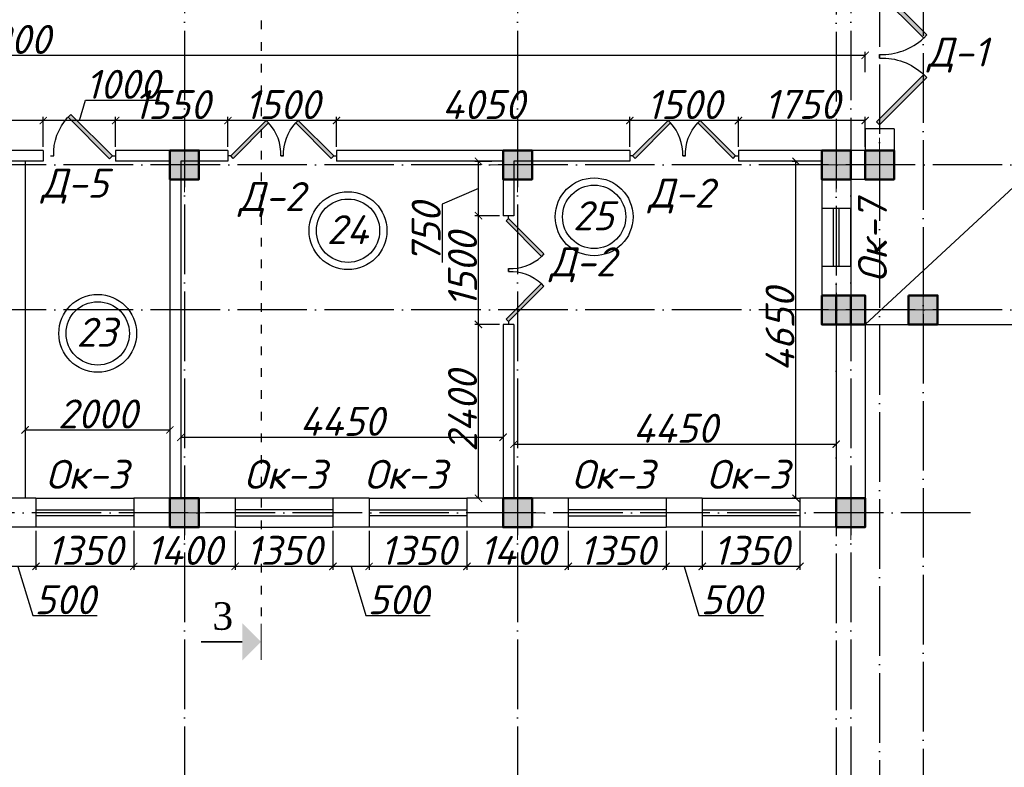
# Model space of a CAD drawing. Header units: millimetres. Extents: x 1112040 to 6903494, y -332921 to -150905.
# Tile 52 of 150: x 1548367 to 1561963, y -223034 to -212718. Entities that reach past the tile are written whole.
import ezdxf

# ---------------------------------------------------------------- set-up
doc = ezdxf.new("R2010")
doc.units = ezdxf.units.MM
doc.linetypes.add('ACAD_ISO03W100', pattern=[30, 12, -18])
doc.linetypes.add('ACAD_ISO04W100', pattern=[30, 24, -3, 0, -3])
doc.layers.add('kolonn', color=7, linetype='Continuous')
doc.layers.add('os', color=253, linetype='Continuous')
doc.styles.add('RomanS', font='times.ttf')
doc.styles.get("Standard").update_dxf_attribs({"font": 'isocpeui.ttf'})
doc.dimstyles.new('ISO-25', dxfattribs={"dimtxt": 400, "dimasz": 100, "dimexe": 50, "dimexo": 50, "dimgap": 20, "dimtad": 1, "dimdec": 0, "dimtxsty": 'Standard', "dimblk": 'ARCHTICK', "dimcen": 20, "dimclrd": 1, "dimclre": 1, "dimadec": 0, "dimazin": 0, "dimtfac": 1, "dimtdec": 0, "dimtmove": 0, "dimatfit": 3, "dimldrblk": 'ARCHTICK', "dimfxl": 1, "dimarcsym": 0})

# ---------------------------------------------------------------- blocks, each defined once
blk = doc.blocks.new('ghsdd')
at = {"ltscale": 50}
h = blk.add_hatch(color=256, dxfattribs=at)
h.paths.add_polyline_path([(0, 200), (-200, 200), (-200, 0), (0, 0)])
h.paths.add_polyline_path([(200, 0), (200, 200), (0, 200), (0, 0)])
h.paths.add_polyline_path([(0, 0), (-200, 0), (-200, -200), (0, -200)])
h.paths.add_polyline_path([(0, 0), (0, -200), (200, -200), (200, 0)])
at = {"lineweight": 0}
for p, q in [((0, -374), (0, 374)), ((-374, 0), (374, 0))]:
    blk.add_line(p, q, dxfattribs=at)
at = {"lineweight": 50, "ltscale": 50}
blk.add_lwpolyline([(200, 200), (200, -200), (-200, -200), (-200, 200), (200, 200)], dxfattribs=at)
blk = doc.blocks.new('jfgjhsdf')
blk.add_hatch(color=1).paths.add_polyline_path([(-593, 731), (-637, 687), (0, 50), (44, 94)])
at = {"color": 1}
for p, q in [((0, 1000), (0, 950)), ((0, 50), (0, 0))]:
    blk.add_line(p, q, dxfattribs=at)
blk.add_lwpolyline([(0, 50), (-637, 687), (-593, 731), (44, 94), (0, 50)], dxfattribs=at)
blk.add_arc((-33, 130), 821, 87.662, 132.9147, dxfattribs=at)
blk = doc.blocks.new('_ArchTick')
at = {"color": 0, "linetype": 'ByBlock', "const_width": 0.15}
blk.add_lwpolyline([(-0.5, -0.5), (0.5, 0.5)], dxfattribs=at)
blk = doc.blocks.new('*D2429')
at = {"color": 1, "lineweight": -2, "transparency": 16777216}
for p, q in [((1536142, -213441), (1536142, -213160)), ((1560042, -213441), (1560042, -213160)), ((1560042, -213210), (1536142, -213210))]:
    blk.add_line(p, q, dxfattribs=at)
at = {"color": 1, "lineweight": -2, "transparency": 16777216, "xscale": 100, "yscale": 100, "zscale": 100, "rotation": 180}
blk.add_blockref('_ArchTick', (1536142, -213210), dxfattribs=at)
at = {"color": 1, "lineweight": -2, "transparency": 16777216, "xscale": 100, "yscale": 100, "zscale": 100}
blk.add_blockref('_ArchTick', (1560042, -213210), dxfattribs=at)
at = {"color": 0, "transparency": 16777216, "insert": (1548092, -212990), "char_height": 400, "attachment_point": 5}
blk.add_mtext('23900', dxfattribs=at)
blk = doc.blocks.new('*D2433')
at = {"color": 1, "lineweight": -2, "transparency": 16777216}
for p, q in [((1548442, -218378), (1550442, -218378)), ((1548442, -218380), (1548442, -218428)), ((1550442, -218380), (1550442, -218428))]:
    blk.add_line(p, q, dxfattribs=at)
at = {"color": 1, "lineweight": -2, "transparency": 16777216, "xscale": 100, "yscale": 100, "zscale": 100, "rotation": 180}
blk.add_blockref('_ArchTick', (1548442, -218378), dxfattribs=at)
at = {"color": 1, "lineweight": -2, "transparency": 16777216, "xscale": 100, "yscale": 100, "zscale": 100}
blk.add_blockref('_ArchTick', (1550442, -218378), dxfattribs=at)
at = {"color": 0, "transparency": 16777216, "insert": (1549442, -218158), "char_height": 400, "attachment_point": 5}
blk.add_mtext('2000', dxfattribs=at)
blk = doc.blocks.new('*D2434')
at = {"color": 1, "lineweight": -2, "transparency": 16777216}
for p, q in [((1550592, -218361), (1550592, -218530)), ((1550592, -218480), (1555042, -218480)), ((1555042, -218361), (1555042, -218530))]:
    blk.add_line(p, q, dxfattribs=at)
at = {"color": 1, "lineweight": -2, "transparency": 16777216, "xscale": 100, "yscale": 100, "zscale": 100, "rotation": 180}
blk.add_blockref('_ArchTick', (1550592, -218480), dxfattribs=at)
at = {"color": 1, "lineweight": -2, "transparency": 16777216, "xscale": 100, "yscale": 100, "zscale": 100}
blk.add_blockref('_ArchTick', (1555042, -218480), dxfattribs=at)
at = {"color": 0, "transparency": 16777216, "insert": (1552817, -218260), "char_height": 400, "attachment_point": 5}
blk.add_mtext('4450', dxfattribs=at)
blk = doc.blocks.new('*D2435')
at = {"color": 1, "lineweight": -2, "transparency": 16777216}
for p, q in [((1555192, -218439), (1555192, -218625)), ((1555192, -218575), (1559642, -218575)), ((1559642, -218548), (1559642, -218625))]:
    blk.add_line(p, q, dxfattribs=at)
at = {"color": 1, "lineweight": -2, "transparency": 16777216, "xscale": 100, "yscale": 100, "zscale": 100, "rotation": 180}
blk.add_blockref('_ArchTick', (1555192, -218575), dxfattribs=at)
at = {"color": 1, "lineweight": -2, "transparency": 16777216, "xscale": 100, "yscale": 100, "zscale": 100}
blk.add_blockref('_ArchTick', (1559642, -218575), dxfattribs=at)
at = {"color": 0, "transparency": 16777216, "insert": (1557417, -218355), "char_height": 400, "attachment_point": 5}
blk.add_mtext('4450', dxfattribs=at)
blk = doc.blocks.new('*D2501')
at = {"color": 1, "lineweight": -2, "transparency": 16777216}
for p, q in [((1559092, -214672), (1559036, -214672)), ((1559086, -219322), (1559086, -214672)), ((1559092, -219322), (1559036, -219322))]:
    blk.add_line(p, q, dxfattribs=at)
at = {"color": 1, "lineweight": -2, "transparency": 16777216, "xscale": 100, "yscale": 100, "zscale": 100}
for p, rotation in [((1559086, -214672), 90), ((1559086, -219322), 270)]:
    blk.add_blockref('_ArchTick', p, dxfattribs=dict(at, rotation=rotation))
at = {"color": 0, "transparency": 16777216, "insert": (1558866, -216997), "char_height": 400, "attachment_point": 5, "rotation": 90}
blk.add_mtext('4650', dxfattribs=at)
blk = doc.blocks.new('*D2608')
at = {"color": 1, "lineweight": -2, "transparency": 16777216}
for p, q in [((1557792, -219772), (1557792, -220311)), ((1559142, -219772), (1559142, -220311)), ((1559142, -220261), (1557792, -220261))]:
    blk.add_line(p, q, dxfattribs=at)
at = {"color": 1, "lineweight": -2, "transparency": 16777216, "xscale": 100, "yscale": 100, "zscale": 100, "rotation": 180}
blk.add_blockref('_ArchTick', (1557792, -220261), dxfattribs=at)
at = {"color": 1, "lineweight": -2, "transparency": 16777216, "xscale": 100, "yscale": 100, "zscale": 100}
blk.add_blockref('_ArchTick', (1559142, -220261), dxfattribs=at)
at = {"color": 0, "transparency": 16777216, "insert": (1558467, -220041), "char_height": 400, "attachment_point": 5}
blk.add_mtext('1350', dxfattribs=at)
blk = doc.blocks.new('*D2609')
at = {"color": 1, "lineweight": -2, "transparency": 16777216}
for p, q in [((1557292, -219772), (1557292, -220311)), ((1557792, -219772), (1557792, -220311)), ((1557792, -220261), (1557292, -220261)), ((1557542, -220261), (1557746, -220941)), ((1557746, -220941), (1558636, -220941))]:
    blk.add_line(p, q, dxfattribs=at)
at = {"color": 1, "lineweight": -2, "transparency": 16777216, "xscale": 100, "yscale": 100, "zscale": 100, "rotation": 180}
blk.add_blockref('_ArchTick', (1557292, -220261), dxfattribs=at)
at = {"color": 1, "lineweight": -2, "transparency": 16777216, "xscale": 100, "yscale": 100, "zscale": 100}
blk.add_blockref('_ArchTick', (1557792, -220261), dxfattribs=at)
at = {"color": 0, "transparency": 16777216, "insert": (1558191, -220721), "char_height": 400, "attachment_point": 5}
blk.add_mtext('500', dxfattribs=at)
blk = doc.blocks.new('*D2610')
at = {"color": 1, "lineweight": -2, "transparency": 16777216}
for p, q in [((1555942, -219772), (1555942, -220311)), ((1557292, -219772), (1557292, -220311)), ((1557292, -220261), (1555942, -220261))]:
    blk.add_line(p, q, dxfattribs=at)
at = {"color": 1, "lineweight": -2, "transparency": 16777216, "xscale": 100, "yscale": 100, "zscale": 100, "rotation": 180}
blk.add_blockref('_ArchTick', (1555942, -220261), dxfattribs=at)
at = {"color": 1, "lineweight": -2, "transparency": 16777216, "xscale": 100, "yscale": 100, "zscale": 100}
blk.add_blockref('_ArchTick', (1557292, -220261), dxfattribs=at)
at = {"color": 0, "transparency": 16777216, "insert": (1556617, -220041), "char_height": 400, "attachment_point": 5}
blk.add_mtext('1350', dxfattribs=at)
blk = doc.blocks.new('*D2611')
at = {"color": 1, "lineweight": -2, "transparency": 16777216}
for p, q in [((1554542, -219772), (1554542, -220311)), ((1555942, -219772), (1555942, -220311)), ((1555942, -220261), (1554542, -220261))]:
    blk.add_line(p, q, dxfattribs=at)
at = {"color": 1, "lineweight": -2, "transparency": 16777216, "xscale": 100, "yscale": 100, "zscale": 100, "rotation": 180}
blk.add_blockref('_ArchTick', (1554542, -220261), dxfattribs=at)
at = {"color": 1, "lineweight": -2, "transparency": 16777216, "xscale": 100, "yscale": 100, "zscale": 100}
blk.add_blockref('_ArchTick', (1555942, -220261), dxfattribs=at)
at = {"color": 0, "transparency": 16777216, "insert": (1555242, -220041), "char_height": 400, "attachment_point": 5}
blk.add_mtext('1400', dxfattribs=at)
blk = doc.blocks.new('*D2612')
at = {"color": 1, "lineweight": -2, "transparency": 16777216}
for p, q in [((1553192, -219772), (1553192, -220311)), ((1554542, -219772), (1554542, -220311)), ((1554542, -220261), (1553192, -220261))]:
    blk.add_line(p, q, dxfattribs=at)
at = {"color": 1, "lineweight": -2, "transparency": 16777216, "xscale": 100, "yscale": 100, "zscale": 100, "rotation": 180}
blk.add_blockref('_ArchTick', (1553192, -220261), dxfattribs=at)
at = {"color": 1, "lineweight": -2, "transparency": 16777216, "xscale": 100, "yscale": 100, "zscale": 100}
blk.add_blockref('_ArchTick', (1554542, -220261), dxfattribs=at)
at = {"color": 0, "transparency": 16777216, "insert": (1553867, -220041), "char_height": 400, "attachment_point": 5}
blk.add_mtext('1350', dxfattribs=at)
blk = doc.blocks.new('*D2613')
at = {"color": 1, "lineweight": -2, "transparency": 16777216}
for p, q in [((1552692, -219772), (1552692, -220311)), ((1553192, -219772), (1553192, -220311)), ((1553192, -220261), (1552692, -220261)), ((1552942, -220261), (1553146, -220941)), ((1553146, -220941), (1554036, -220941))]:
    blk.add_line(p, q, dxfattribs=at)
at = {"color": 1, "lineweight": -2, "transparency": 16777216, "xscale": 100, "yscale": 100, "zscale": 100, "rotation": 180}
blk.add_blockref('_ArchTick', (1552692, -220261), dxfattribs=at)
at = {"color": 1, "lineweight": -2, "transparency": 16777216, "xscale": 100, "yscale": 100, "zscale": 100}
blk.add_blockref('_ArchTick', (1553192, -220261), dxfattribs=at)
at = {"color": 0, "transparency": 16777216, "insert": (1553591, -220721), "char_height": 400, "attachment_point": 5}
blk.add_mtext('500', dxfattribs=at)
blk = doc.blocks.new('*D2614')
at = {"color": 1, "lineweight": -2, "transparency": 16777216}
for p, q in [((1551342, -219772), (1551342, -220311)), ((1552692, -219772), (1552692, -220311)), ((1552692, -220261), (1551342, -220261))]:
    blk.add_line(p, q, dxfattribs=at)
at = {"color": 1, "lineweight": -2, "transparency": 16777216, "xscale": 100, "yscale": 100, "zscale": 100, "rotation": 180}
blk.add_blockref('_ArchTick', (1551342, -220261), dxfattribs=at)
at = {"color": 1, "lineweight": -2, "transparency": 16777216, "xscale": 100, "yscale": 100, "zscale": 100}
blk.add_blockref('_ArchTick', (1552692, -220261), dxfattribs=at)
at = {"color": 0, "transparency": 16777216, "insert": (1552017, -220041), "char_height": 400, "attachment_point": 5}
blk.add_mtext('1350', dxfattribs=at)
blk = doc.blocks.new('*D2615')
at = {"color": 1, "lineweight": -2, "transparency": 16777216}
for p, q in [((1549942, -219772), (1549942, -220311)), ((1551342, -219772), (1551342, -220311)), ((1551342, -220261), (1549942, -220261))]:
    blk.add_line(p, q, dxfattribs=at)
at = {"color": 1, "lineweight": -2, "transparency": 16777216, "xscale": 100, "yscale": 100, "zscale": 100, "rotation": 180}
blk.add_blockref('_ArchTick', (1549942, -220261), dxfattribs=at)
at = {"color": 1, "lineweight": -2, "transparency": 16777216, "xscale": 100, "yscale": 100, "zscale": 100}
blk.add_blockref('_ArchTick', (1551342, -220261), dxfattribs=at)
at = {"color": 0, "transparency": 16777216, "insert": (1550642, -220041), "char_height": 400, "attachment_point": 5}
blk.add_mtext('1400', dxfattribs=at)
blk = doc.blocks.new('*D2616')
at = {"color": 1, "lineweight": -2, "transparency": 16777216}
for p, q in [((1548592, -219772), (1548592, -220311)), ((1549942, -219772), (1549942, -220311)), ((1549942, -220261), (1548592, -220261))]:
    blk.add_line(p, q, dxfattribs=at)
at = {"color": 1, "lineweight": -2, "transparency": 16777216, "xscale": 100, "yscale": 100, "zscale": 100, "rotation": 180}
blk.add_blockref('_ArchTick', (1548592, -220261), dxfattribs=at)
at = {"color": 1, "lineweight": -2, "transparency": 16777216, "xscale": 100, "yscale": 100, "zscale": 100}
blk.add_blockref('_ArchTick', (1549942, -220261), dxfattribs=at)
at = {"color": 0, "transparency": 16777216, "insert": (1549267, -220041), "char_height": 400, "attachment_point": 5}
blk.add_mtext('1350', dxfattribs=at)
blk = doc.blocks.new('*D2617')
at = {"color": 1, "lineweight": -2, "transparency": 16777216}
for p, q in [((1548092, -219772), (1548092, -220311)), ((1548592, -219772), (1548592, -220311)), ((1548592, -220261), (1548092, -220261)), ((1548342, -220261), (1548546, -220941)), ((1548546, -220941), (1549436, -220941))]:
    blk.add_line(p, q, dxfattribs=at)
at = {"color": 1, "lineweight": -2, "transparency": 16777216, "xscale": 100, "yscale": 100, "zscale": 100, "rotation": 180}
blk.add_blockref('_ArchTick', (1548092, -220261), dxfattribs=at)
at = {"color": 1, "lineweight": -2, "transparency": 16777216, "xscale": 100, "yscale": 100, "zscale": 100}
blk.add_blockref('_ArchTick', (1548592, -220261), dxfattribs=at)
at = {"color": 0, "transparency": 16777216, "insert": (1548991, -220721), "char_height": 400, "attachment_point": 5}
blk.add_mtext('500', dxfattribs=at)
blk = doc.blocks.new('*D2876')
at = {"color": 1, "lineweight": -2, "transparency": 16777216}
for p, q in [((1554992, -216922), (1554652, -216922)), ((1554702, -219322), (1554702, -216922)), ((1554742, -219322), (1554652, -219322))]:
    blk.add_line(p, q, dxfattribs=at)
at = {"color": 1, "lineweight": -2, "transparency": 16777216, "xscale": 100, "yscale": 100, "zscale": 100}
for p, rotation in [((1554702, -216922), 90), ((1554702, -219322), 270)]:
    blk.add_blockref('_ArchTick', p, dxfattribs=dict(at, rotation=rotation))
at = {"color": 0, "transparency": 16777216, "insert": (1554482, -218122), "char_height": 400, "attachment_point": 5, "rotation": 90}
blk.add_mtext('2400', dxfattribs=at)
blk = doc.blocks.new('*D2877')
at = {"color": 1, "lineweight": -2, "transparency": 16777216}
for p, q in [((1554992, -215422), (1554652, -215422)), ((1554702, -216922), (1554702, -215422)), ((1554992, -216922), (1554652, -216922))]:
    blk.add_line(p, q, dxfattribs=at)
at = {"color": 1, "lineweight": -2, "transparency": 16777216, "xscale": 100, "yscale": 100, "zscale": 100}
for p, rotation in [((1554702, -215422), 90), ((1554702, -216922), 270)]:
    blk.add_blockref('_ArchTick', p, dxfattribs=dict(at, rotation=rotation))
at = {"color": 0, "transparency": 16777216, "insert": (1554482, -216172), "char_height": 400, "attachment_point": 5, "rotation": 90}
blk.add_mtext('1500', dxfattribs=at)
blk = doc.blocks.new('*D2878')
at = {"color": 1, "lineweight": -2, "transparency": 16777216}
for p, q in [((1554886, -214672), (1554652, -214672)), ((1554702, -215422), (1554702, -214672)), ((1554702, -215047), (1554202, -215261)), ((1554202, -215261), (1554202, -216069)), ((1554992, -215422), (1554652, -215422))]:
    blk.add_line(p, q, dxfattribs=at)
at = {"color": 1, "lineweight": -2, "transparency": 16777216, "xscale": 100, "yscale": 100, "zscale": 100}
for p, rotation in [((1554702, -214672), 90), ((1554702, -215422), 270)]:
    blk.add_blockref('_ArchTick', p, dxfattribs=dict(at, rotation=rotation))
at = {"color": 0, "transparency": 16777216, "insert": (1553980, -215665), "char_height": 400, "attachment_point": 5, "rotation": 90}
blk.add_mtext('750', dxfattribs=at)
blk = doc.blocks.new('*D2879')
at = {"color": 1, "lineweight": -2, "transparency": 16777216}
for p, q in [((1558292, -214472), (1558292, -214059)), ((1560042, -214109), (1558292, -214109)), ((1560042, -214472), (1560042, -214059))]:
    blk.add_line(p, q, dxfattribs=at)
at = {"color": 1, "lineweight": -2, "transparency": 16777216, "xscale": 100, "yscale": 100, "zscale": 100, "rotation": 180}
blk.add_blockref('_ArchTick', (1558292, -214109), dxfattribs=at)
at = {"color": 1, "lineweight": -2, "transparency": 16777216, "xscale": 100, "yscale": 100, "zscale": 100}
blk.add_blockref('_ArchTick', (1560042, -214109), dxfattribs=at)
at = {"color": 0, "transparency": 16777216, "insert": (1559167, -213886), "char_height": 400, "attachment_point": 5}
blk.add_mtext('1750', dxfattribs=at)
blk = doc.blocks.new('*D2880')
at = {"color": 1, "lineweight": -2, "transparency": 16777216}
for p, q in [((1556792, -214472), (1556792, -214059)), ((1558292, -214109), (1556792, -214109)), ((1558292, -214472), (1558292, -214059))]:
    blk.add_line(p, q, dxfattribs=at)
at = {"color": 1, "lineweight": -2, "transparency": 16777216, "xscale": 100, "yscale": 100, "zscale": 100, "rotation": 180}
blk.add_blockref('_ArchTick', (1556792, -214109), dxfattribs=at)
at = {"color": 1, "lineweight": -2, "transparency": 16777216, "xscale": 100, "yscale": 100, "zscale": 100}
blk.add_blockref('_ArchTick', (1558292, -214109), dxfattribs=at)
at = {"color": 0, "transparency": 16777216, "insert": (1557542, -213889), "char_height": 400, "attachment_point": 5}
blk.add_mtext('1500', dxfattribs=at)
blk = doc.blocks.new('*D2881')
at = {"color": 1, "lineweight": -2, "transparency": 16777216}
for p, q in [((1552742, -214472), (1552742, -214059)), ((1556792, -214109), (1552742, -214109)), ((1556792, -214472), (1556792, -214059))]:
    blk.add_line(p, q, dxfattribs=at)
at = {"color": 1, "lineweight": -2, "transparency": 16777216, "xscale": 100, "yscale": 100, "zscale": 100, "rotation": 180}
blk.add_blockref('_ArchTick', (1552742, -214109), dxfattribs=at)
at = {"color": 1, "lineweight": -2, "transparency": 16777216, "xscale": 100, "yscale": 100, "zscale": 100}
blk.add_blockref('_ArchTick', (1556792, -214109), dxfattribs=at)
at = {"color": 0, "transparency": 16777216, "insert": (1554767, -213889), "char_height": 400, "attachment_point": 5}
blk.add_mtext('4050', dxfattribs=at)
blk = doc.blocks.new('*D2882')
at = {"color": 1, "lineweight": -2, "transparency": 16777216}
for p, q in [((1551242, -214472), (1551242, -214059)), ((1552742, -214109), (1551242, -214109)), ((1552742, -214472), (1552742, -214059))]:
    blk.add_line(p, q, dxfattribs=at)
at = {"color": 1, "lineweight": -2, "transparency": 16777216, "xscale": 100, "yscale": 100, "zscale": 100, "rotation": 180}
blk.add_blockref('_ArchTick', (1551242, -214109), dxfattribs=at)
at = {"color": 1, "lineweight": -2, "transparency": 16777216, "xscale": 100, "yscale": 100, "zscale": 100}
blk.add_blockref('_ArchTick', (1552742, -214109), dxfattribs=at)
at = {"color": 0, "transparency": 16777216, "insert": (1551992, -213889), "char_height": 400, "attachment_point": 5}
blk.add_mtext('1500', dxfattribs=at)
blk = doc.blocks.new('*D2883')
at = {"color": 1, "lineweight": -2, "transparency": 16777216}
for p, q in [((1549692, -214472), (1549692, -214059)), ((1551242, -214109), (1549692, -214109)), ((1551242, -214472), (1551242, -214059))]:
    blk.add_line(p, q, dxfattribs=at)
at = {"color": 1, "lineweight": -2, "transparency": 16777216, "xscale": 100, "yscale": 100, "zscale": 100, "rotation": 180}
blk.add_blockref('_ArchTick', (1549692, -214109), dxfattribs=at)
at = {"color": 1, "lineweight": -2, "transparency": 16777216, "xscale": 100, "yscale": 100, "zscale": 100}
blk.add_blockref('_ArchTick', (1551242, -214109), dxfattribs=at)
at = {"color": 0, "transparency": 16777216, "insert": (1550467, -213889), "char_height": 400, "attachment_point": 5}
blk.add_mtext('1550', dxfattribs=at)
blk = doc.blocks.new('*D2884')
at = {"color": 1, "lineweight": -2, "transparency": 16777216}
for p, q in [((1549192, -214109), (1549276, -213829)), ((1549276, -213829), (1550299, -213829)), ((1548692, -214472), (1548692, -214059)), ((1549692, -214109), (1548692, -214109)), ((1549692, -214472), (1549692, -214059))]:
    blk.add_line(p, q, dxfattribs=at)
at = {"color": 1, "lineweight": -2, "transparency": 16777216, "xscale": 100, "yscale": 100, "zscale": 100, "rotation": 180}
blk.add_blockref('_ArchTick', (1548692, -214109), dxfattribs=at)
at = {"color": 1, "lineweight": -2, "transparency": 16777216, "xscale": 100, "yscale": 100, "zscale": 100}
blk.add_blockref('_ArchTick', (1549692, -214109), dxfattribs=at)
at = {"color": 0, "transparency": 16777216, "insert": (1549787, -213609), "char_height": 400, "attachment_point": 5}
blk.add_mtext('1000', dxfattribs=at)
blk = doc.blocks.new('*D2885')
at = {"color": 1, "lineweight": -2, "transparency": 16777216}
for p, q in [((1545442, -214472), (1545442, -214059)), ((1548692, -214109), (1545442, -214109)), ((1548692, -214472), (1548692, -214059))]:
    blk.add_line(p, q, dxfattribs=at)
at = {"color": 1, "lineweight": -2, "transparency": 16777216, "xscale": 100, "yscale": 100, "zscale": 100, "rotation": 180}
blk.add_blockref('_ArchTick', (1545442, -214109), dxfattribs=at)
at = {"color": 1, "lineweight": -2, "transparency": 16777216, "xscale": 100, "yscale": 100, "zscale": 100}
blk.add_blockref('_ArchTick', (1548692, -214109), dxfattribs=at)
at = {"color": 0, "transparency": 16777216, "insert": (1547067, -213889), "char_height": 400, "attachment_point": 5}
blk.add_mtext('3250', dxfattribs=at)
blk = doc.blocks.new('swww222s')
at = {"color": 1}
for centre, radius in [((26524, -35974), 537), ((26524, -35974), 437), ((23125, -36165), 537), ((23125, -36165), 437), ((19669, -37582), 537), ((19669, -37582), 437)]:
    blk.add_circle(centre, radius, dxfattribs=at)
for s, p in [('25', (26231, -36159)), ('24', (22831, -36351)), ('23', (19376, -37767))]:
    blk.add_text(s, height=400, dxfattribs=at).set_placement(p)

msp = doc.modelspace()

# ---------------------------------------------------------------- hatches: boundary and pattern name
msp.add_hatch(color=256).paths.add_polyline_path([(1551442.3, -221560.7), (1551699.7, -221303.3), (1551442.3, -221045.9)])

# ---------------------------------------------------------------- linework, layer by layer
at = {"color": 1, "linetype": 'ACAD_ISO03W100', "ltscale": 10}
msp.add_line((1551699.7, -205527.5), (1551699.7, -221053.3), dxfattribs=at)
at = {"color": 1}
for p, q in [((1560041.8, -216921.9), (1568041.8, -209521.9)), ((1559441.8, -215321.9), (1559441.8, -216121.9)), ((1559601.8, -215321.9), (1559601.8, -216121.9)), ((1559681.8, -216121.9), (1559681.8, -215321.9)), ((1559841.8, -216121.9), (1559841.8, -215321.9)), ((1548591.8, -219321.9), (1549941.8, -219321.9)), ((1552691.8, -219321.9), (1551341.8, -219321.9)), ((1553191.8, -219321.9), (1554541.8, -219321.9)), ((1557291.8, -219321.9), (1555941.8, -219321.9)), ((1557791.8, -219321.9), (1559141.8, -219321.9)), ((1548591.8, -219481.9), (1549941.8, -219481.9)), ((1549941.8, -219561.9), (1548591.8, -219561.9)), ((1552691.8, -219481.9), (1551341.8, -219481.9)), ((1551341.8, -219561.9), (1552691.8, -219561.9)), ((1553191.8, -219481.9), (1554541.8, -219481.9)), ((1554541.8, -219561.9), (1553191.8, -219561.9)), ((1557291.8, -219481.9), (1555941.8, -219481.9)), ((1555941.8, -219561.9), (1557291.8, -219561.9)), ((1557791.8, -219481.9), (1559141.8, -219481.9)), ((1559141.8, -219561.9), (1557791.8, -219561.9)), ((1549941.8, -219721.9), (1548591.8, -219721.9)), ((1551341.8, -219721.9), (1552691.8, -219721.9)), ((1554541.8, -219721.9), (1553191.8, -219721.9)), ((1555941.8, -219721.9), (1557291.8, -219721.9)), ((1559141.8, -219721.9), (1557791.8, -219721.9))]:
    msp.add_line(p, q, dxfattribs=at)
at = {"lineweight": 30}
for p, q in [((1560441.8, -214221.9), (1560041.8, -214221.9)), ((1560041.8, -214221.9), (1560041.8, -214521.9)), ((1560441.8, -214221.9), (1560441.8, -214921.9)), ((1548691.8, -214521.9), (1545441.8, -214521.9)), ((1548691.8, -214521.9), (1548691.8, -214671.9)), ((1549691.8, -214521.9), (1549691.8, -214671.9)), ((1551241.8, -214521.9), (1549691.8, -214521.9)), ((1551241.8, -214521.9), (1551241.8, -214671.9)), ((1556791.8, -214521.9), (1552741.8, -214521.9)), ((1552741.8, -214521.9), (1552741.8, -214671.9)), ((1556791.8, -214521.9), (1556791.8, -214671.9)), ((1558291.8, -214521.9), (1558291.8, -214671.9)), ((1560041.8, -214521.9), (1558291.8, -214521.9)), ((1548691.8, -214671.9), (1545991.8, -214671.9)), ((1548441.8, -214671.9), (1548441.8, -219321.9)), ((1550441.8, -214671.9), (1549691.8, -214671.9)), ((1550441.8, -214671.9), (1550441.8, -219321.9)), ((1551241.8, -214671.9), (1550591.8, -214671.9)), ((1550591.8, -214671.9), (1550591.8, -219321.9)), ((1555041.8, -214671.9), (1552741.8, -214671.9)), ((1555041.8, -214671.9), (1555041.8, -215421.9)), ((1556791.8, -214671.9), (1555191.8, -214671.9)), ((1555191.8, -214671.9), (1555191.8, -215421.9)), ((1559441.8, -214671.9), (1558291.8, -214671.9)), ((1559441.8, -214671.9), (1559441.8, -215321.9)), ((1559841.8, -214921.9), (1559841.8, -215321.9)), ((1560441.8, -214921.9), (1559841.8, -214921.9)), ((1559841.8, -215321.9), (1559441.8, -215321.9)), ((1555191.8, -215421.9), (1555041.8, -215421.9)), ((1559441.8, -216121.9), (1559441.8, -216921.9)), ((1559841.8, -216121.9), (1559441.8, -216121.9)), ((1559841.8, -216121.9), (1559841.8, -216521.9)), ((1560041.8, -216521.9), (1559841.8, -216521.9)), ((1560041.8, -216521.9), (1560041.8, -219721.9)), ((1555191.8, -216921.9), (1555041.8, -216921.9)), ((1555041.8, -216921.9), (1555041.8, -219321.9)), ((1555191.8, -216921.9), (1555191.8, -219321.9)), ((1559641.8, -216921.9), (1559441.8, -216921.9)), ((1559641.8, -216921.9), (1559641.8, -219321.9)), ((1548591.8, -219321.9), (1548091.8, -219321.9)), ((1548591.8, -219321.9), (1548591.8, -219721.9)), ((1549941.8, -219321.9), (1549941.8, -219721.9)), ((1550441.8, -219321.9), (1549941.8, -219321.9)), ((1551341.8, -219321.9), (1550591.8, -219321.9)), ((1551341.8, -219321.9), (1551341.8, -219721.9)), ((1553191.8, -219321.9), (1552691.8, -219321.9)), ((1552691.8, -219321.9), (1552691.8, -219721.9)), ((1553191.8, -219321.9), (1553191.8, -219721.9)), ((1554541.8, -219321.9), (1554541.8, -219721.9)), ((1555041.8, -219321.9), (1554541.8, -219321.9)), ((1555941.8, -219321.9), (1555191.8, -219321.9)), ((1555941.8, -219321.9), (1555941.8, -219721.9)), ((1557791.8, -219321.9), (1557291.8, -219321.9)), ((1557291.8, -219321.9), (1557291.8, -219721.9)), ((1557791.8, -219321.9), (1557791.8, -219721.9)), ((1559141.8, -219321.9), (1559141.8, -219721.9)), ((1559641.8, -219321.9), (1559141.8, -219321.9)), ((1548591.8, -219721.9), (1548091.8, -219721.9)), ((1551341.8, -219721.9), (1549941.8, -219721.9)), ((1553191.8, -219721.9), (1552691.8, -219721.9)), ((1555941.8, -219721.9), (1554541.8, -219721.9)), ((1557791.8, -219721.9), (1557291.8, -219721.9)), ((1560041.8, -219721.9), (1559141.8, -219721.9))]:
    msp.add_line(p, q, dxfattribs=at)
at = {"color": 1}
msp.add_lwpolyline([(1560041.8, -216921.9), (1568041.8, -216921.9), (1568041.8, -209521.9), (1560041.8, -209521.9)], dxfattribs=at)
for points, const_width in [([(1551699.7, -221553.3), (1551699.7, -221053.3)], 15), ([(1551442.3, -221303.3), (1550871.7, -221303.3)], 25)]:
    msp.add_lwpolyline(points, dxfattribs=dict(const_width=const_width))
at = {"layer": 'os', "linetype": 'ACAD_ISO04W100', "ltscale": 40}
for p, q in [((1550641.8, -164865.7), (1550641.8, -226089.4)), ((1555241.8, -164865.7), (1555241.8, -226089.4)), ((1559841.8, -164865.7), (1559841.8, -226089.4)), ((1560841.8, -208378.9), (1560841.8, -226089.4)), ((1559641.8, -209284.7), (1559641.8, -226089.4)), ((1560241.8, -210933.8), (1560241.8, -226089.4)), ((1569135.1, -214721.9), (1484191.9, -214721.9)), ((1569135.1, -216721.9), (1484191.9, -216721.9)), ((1561494.9, -219521.9), (1484191.9, -219521.9))]:
    msp.add_line(p, q, dxfattribs=at)

# ---------------------------------------------------------------- block references
msp.add_blockref('swww222s', (1529775.5, -179463.8))
for p, xscale, yscale, zscale, rotation in [((1560241.8, -212221.9), 1.025641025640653, 1.025641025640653, 1.025641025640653, 180), ((1549691.8, -214596.9), -0.8999999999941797, 0.8999999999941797, 0.9000000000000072, 90), ((1551241.8, -214596.9), 0.7692307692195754, 0.7692307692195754, 0.7692307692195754, 270), ((1552741.8, -214596.9), -0.7692307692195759, 0.7692307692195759, 0.769230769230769, 90), ((1556791.8, -214596.9), 0.7692307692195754, 0.7692307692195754, 0.7692307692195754, 270), ((1558291.8, -214596.9), -0.7692307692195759, 0.7692307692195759, 0.769230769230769, 90), ((1555116.8, -215421.9), 0.7692307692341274, 0.7692307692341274, 0.7692307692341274, 180)]:
    msp.add_blockref('jfgjhsdf', p, dxfattribs=dict(xscale=xscale, yscale=yscale, zscale=zscale, rotation=rotation))
for p, xscale, yscale, zscale in [((1560241.8, -214221.9), -1.025641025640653, 1.025641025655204, 1.025641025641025), ((1555116.8, -216921.9), -0.7692307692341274, 0.7692307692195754, 0.769230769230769)]:
    msp.add_blockref('jfgjhsdf', p, dxfattribs=dict(xscale=xscale, yscale=yscale, zscale=zscale))
at = {"layer": 'kolonn', "xscale": -1}
for p in [(1550641.8, -214721.9), (1555241.8, -214721.9), (1559641.8, -214721.9), (1560241.8, -214721.9), (1559641.8, -216721.9), (1559841.8, -216721.9), (1560841.8, -216721.9), (1550641.8, -219521.9), (1555241.8, -219521.9), (1559841.8, -219521.9)]:
    msp.add_blockref('ghsdd', p, dxfattribs=at)

# ---------------------------------------------------------------- texts
at = {"color": 1}
for s, p in [('Д-1', (1560904.6, -213364.8)), ('Д-5', (1548666.3, -215174.1)), ('Д-2', (1551392.9, -215357.6)), ('Д-2', (1557048.4, -215309.7)), ('Д-2', (1555687.3, -216258.9)), ('Ок-3', (1548725.6, -219191.5)), ('Ок-3', (1551462.9, -219191.5)), ('Ок-3', (1553124.1, -219191.5)), ('Ок-3', (1555989, -219191.5)), ('Ок-3', (1557852.4, -219191.5))]:
    msp.add_text(s, height=400, dxfattribs=at).set_placement(p)
msp.add_text('Ок-7', height=400, rotation=90, dxfattribs=at).set_placement((1560342.8, -216344.5))
at = {"color": 1, "style": 'RomanS'}
msp.add_text('3', height=379.7, dxfattribs=at).set_placement((1551027.8, -221136.1))

# ---------------------------------------------------------------- dimensions: what is measured, and where the dimension line sits
for base, p1, p2, picture, middle in [((1536141.8, -213210.5), (1560041.8, -213491.3), (1536141.8, -213491.3), '*D2429', (1548091.8, -212990.5)), ((1558291.8, -214109), (1560041.8, -214521.9), (1558291.8, -214521.9), '*D2879', (1559166.8, -213886.5)), ((1550441.8, -218378.4), (1548441.8, -218329.9), (1550441.8, -218329.9), '*D2433', (1549441.8, -218158.4)), ((1555041.8, -218480.5), (1550591.8, -218310.6), (1555041.8, -218310.6), '*D2434', (1552816.8, -218260.5)), ((1559641.8, -218574.6), (1555191.8, -218388.8), (1559641.8, -218498.1), '*D2435', (1557416.8, -218354.6)), ((1557791.8, -220261.1), (1559141.8, -219721.9), (1557791.8, -219721.9), '*D2608', (1558466.8, -220041.1))]:
    dim = msp.add_linear_dim(base=base, p1=p1, p2=p2, dimstyle='ISO-25')
    dim.commit()
    dim.dimension.update_dxf_attribs({"geometry": picture, "text_midpoint": middle})
for base, p1, p2, picture, middle in [((1548691.8, -214109), (1549691.8, -214521.9), (1548691.8, -214521.9), '*D2884', (1549295.8, -213609)), ((1545441.8, -214109), (1548691.8, -214521.9), (1545441.8, -214521.9), '*D2885', (1547066.8, -213889)), ((1549691.8, -214109), (1551241.8, -214521.9), (1549691.8, -214521.9), '*D2883', (1550466.8, -213889)), ((1551241.8, -214109), (1552741.8, -214521.9), (1551241.8, -214521.9), '*D2882', (1551991.8, -213889)), ((1552741.8, -214109), (1556791.8, -214521.9), (1552741.8, -214521.9), '*D2881', (1554766.8, -213889)), ((1556791.8, -214109), (1558291.8, -214521.9), (1556791.8, -214521.9), '*D2880', (1557541.8, -213889)), ((1548091.8, -220261.1), (1548591.8, -219721.9), (1548091.8, -219721.9), '*D2617', (1548565.8, -220721.1)), ((1548591.8, -220261.1), (1549941.8, -219721.9), (1548591.8, -219721.9), '*D2616', (1549266.8, -220041.1)), ((1549941.8, -220261.1), (1551341.8, -219721.9), (1549941.8, -219721.9), '*D2615', (1550641.8, -220041.1)), ((1551341.8, -220261.1), (1552691.8, -219721.9), (1551341.8, -219721.9), '*D2614', (1552016.8, -220041.1)), ((1552691.8, -220261.1), (1553191.8, -219721.9), (1552691.8, -219721.9), '*D2613', (1553165.8, -220721.1)), ((1553191.8, -220261.1), (1554541.8, -219721.9), (1553191.8, -219721.9), '*D2612', (1553866.8, -220041.1)), ((1554541.8, -220261.1), (1555941.8, -219721.9), (1554541.8, -219721.9), '*D2611', (1555241.8, -220041.1)), ((1555941.8, -220261.1), (1557291.8, -219721.9), (1555941.8, -219721.9), '*D2610', (1556616.8, -220041.1)), ((1557291.8, -220261.1), (1557791.8, -219721.9), (1557291.8, -219721.9), '*D2609', (1557765.8, -220721.1))]:
    dim = msp.add_linear_dim(base=base, p1=p1, p2=p2, dimstyle='ISO-25', override={"dimtmove": 1})
    dim.commit()
    dim.dimension.update_dxf_attribs({"geometry": picture, "text_midpoint": middle})
dim = msp.add_linear_dim(base=(1554702.4, -214671.9), p1=(1555041.8, -215421.9), p2=(1554936.5, -214671.9), angle=90, dimstyle='ISO-25', override={"dimtmove": 1})
dim.commit()
dim.dimension.update_dxf_attribs({"geometry": '*D2878', "text_midpoint": (1554202.4, -215280.6), "dimtype": 160})
for base, p1, p2, picture, middle in [((1559086.1, -214671.9), (1559141.8, -219321.9), (1559141.8, -214671.9), '*D2501', (1558866.1, -216996.9)), ((1554702.4, -216921.9), (1554791.8, -219321.9), (1555041.8, -216921.9), '*D2876', (1554482.4, -218121.9))]:
    dim = msp.add_linear_dim(base=base, p1=p1, p2=p2, angle=90, dimstyle='ISO-25')
    dim.commit()
    dim.dimension.update_dxf_attribs({"geometry": picture, "text_midpoint": middle})
dim = msp.add_linear_dim(base=(1554702.4, -215421.9), p1=(1555041.8, -216921.9), p2=(1555041.8, -215421.9), angle=90, dimstyle='ISO-25', override={"dimtmove": 1})
dim.commit()
dim.dimension.update_dxf_attribs({"geometry": '*D2877', "text_midpoint": (1554482.4, -216171.9)})

doc.saveas('drawing.dxf')
